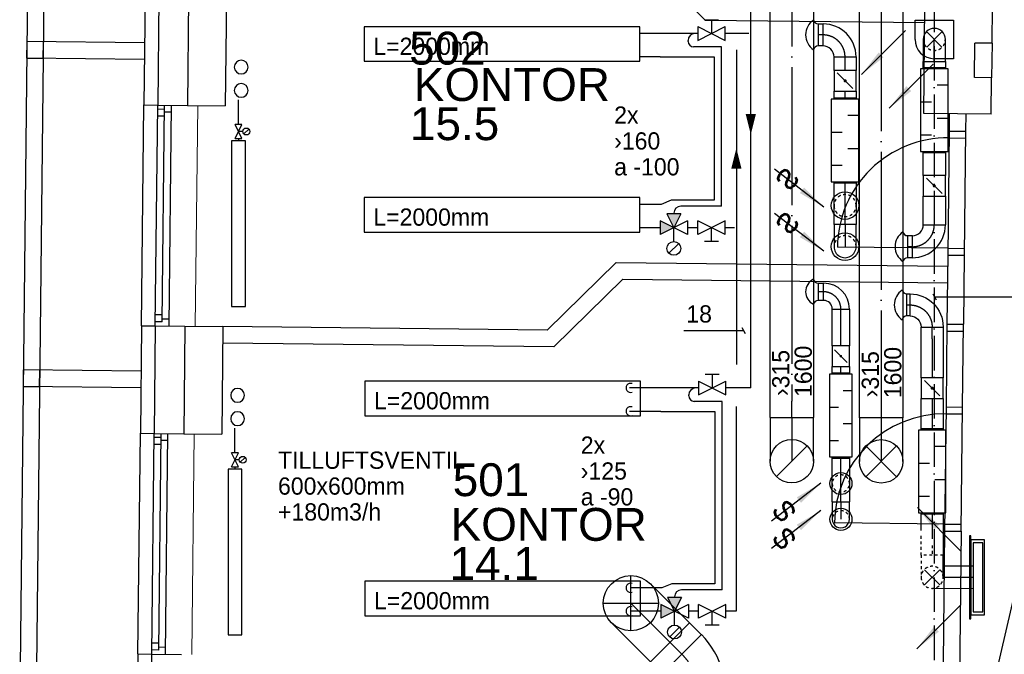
# Model space of a CAD drawing. Header units: millimetres. Extents: x 0 to 83248, y 0 to 52411.
# Tile 48 of 63: x 48825 to 55965, y 23843 to 28444. Entities that reach past the tile are written whole.
import ezdxf
from ezdxf.enums import TextEntityAlignment as Align

# ---------------------------------------------------------------- set-up
doc = ezdxf.new("R2010")
doc.units = ezdxf.units.MM
doc.header["$LTSCALE"] = 50
doc.header["$MEASUREMENT"] = 0
doc.header["$PDMODE"] = 1
for name, pattern in [('2V-CENT', [23, 20, -1.5, 0, -1.5]), ('V-GOMD', [0.8, 0.4, -0.4]), ('V-KU', [2, 1, 1]), ('V-SPV', [7, 5, -1, 0, -1]), ('V-V', [2, 1, 1])]:
    doc.linetypes.add(name, pattern=pattern)
doc.layers.get('0').update_dxf_attribs({"linetype": 'CONTINUOUS'})
doc.layers.get('DEFPOINTS').update_dxf_attribs({"linetype": 'CONTINUOUS'})
for name, color, linetype in [('20605A200D001$0$832 Rominfo', 7, 'CONTINUOUS'), ('20605A200D001$0$A12-HEL1', 251, 'CONTINUOUS'), ('20605A200D001$0$A12-HEL3', 251, 'CONTINUOUS'), ('20605A200D001$0$A12-HEL4', 251, 'CONTINUOUS'), ('20605A200D001$0$A23-HEL1', 251, 'CONTINUOUS'), ('20605A200D001$0$A23-HEL3', 251, 'CONTINUOUS'), ('20605A200D001$0$A24-HEL1', 251, 'CONTINUOUS'), ('20605A200D001$0$A24-HEL2', 251, 'CONTINUOUS'), ('V060-', 3, 'CONTINUOUS'), ('V061-', 1, 'CONTINUOUS'), ('V070-', 3, 'CONTINUOUS'), ('V071-', 1, 'CONTINUOUS'), ('V081', 1, 'CONTINUOUS'), ('V090-', 2, 'CONTINUOUS'), ('V091-', 1, 'CONTINUOUS'), ('V100-', 6, 'CONTINUOUS'), ('V110', 1, 'CONTINUOUS'), ('V110-', 6, 'CONTINUOUS'), ('V111', 3, 'CONTINUOUS'), ('V111-', 1, 'CONTINUOUS')]:
    doc.layers.add(name, color=color, linetype=linetype)
doc.styles.add('20605A200D001$0$Arial', font='arial.ttf', dxfattribs={"height": 238.125})
doc.styles.add('FISO', font='fiso')
doc.styles.add('ISO', font='ISO')
doc.styles.add('SIMPLEX', font='SIMPLEX')

# ---------------------------------------------------------------- blocks, each defined once
blk = doc.blocks.new('CBOJ90_PB', base_point=(86107, 31352))
at = {"color": 0, "linetype": 'ByBlock'}
blk.add_arc((86106, 31353), 1, 270, 360, dxfattribs=at)
blk = doc.blocks.new('KBOJ90_PB', base_point=(86107, 31352))
at = {"color": 0, "linetype": 'ByBlock'}
for p, q in [((86106.5, 31353), (86107.5, 31353)), ((86106, 31352.5), (86106, 31351.5))]:
    blk.add_line(p, q, dxfattribs=at)
for radius in [1.5, 0.5]:
    blk.add_arc((86106, 31353), radius, 270, 360, dxfattribs=at)
blk = doc.blocks.new('3BOJ90_PB', base_point=(86107, 31352))
for p in [(86107, 31353), (86106, 31352)]:
    blk.add_point(p)
at = {"color": 1, "linetype": '2V-CENT'}
blk.add_blockref('CBOJ90_PB', (86107, 31352), dxfattribs=at)
at = {"color": 0, "linetype": 'ByBlock'}
blk.add_blockref('KBOJ90_PB', (86107, 31352), dxfattribs=at)
at = {"style": 'ISO', "flags": 3}
blk.add_attdef('0', (86107, 31352), '', height=1, dxfattribs=at)
blk = doc.blocks.new('CBOJ90_NB', base_point=(86107.402, 31352.24))
at = {"color": 0, "linetype": 'ByBlock'}
blk.add_line((86106.402, 31352.24), (86107.402, 31352.24), dxfattribs=at)
blk = doc.blocks.new('CIRC_P', base_point=(16254, 22587))
blk.add_circle((16254, 22587), 0.5)
blk = doc.blocks.new('LD_P')
for p, q in [((-0.5, 0.5), (-0.5, -0.5)), ((0.5, 0.5), (-0.5, 0.5)), ((0.5, -0.5), (0.5, 0.5)), ((-0.5, -0.5), (0.5, -0.5))]:
    blk.add_line(p, q)
at = {"color": 1}
for p, q in [((-0.3, 0.5), (-0.3, 0.1)), ((0.1, 0.5), (0.1, 0.1)), ((-0.1, -0.5), (-0.1, -0.1)), ((0.3, -0.5), (0.3, -0.1))]:
    blk.add_line(p, q, dxfattribs=at)
blk = doc.blocks.new('C3A', base_point=(16246, 22590.5))
at = {"color": 0, "linetype": 'ByBlock'}
blk.add_line((16247, 22590.5), (16246, 22590.5), dxfattribs=at)
blk = doc.blocks.new('K3A', base_point=(16246, 22590.5))
at = {"color": 0, "linetype": 'ByBlock'}
for p, q in [((16246, 22591), (16247, 22591)), ((16247, 22591), (16247, 22590)), ((16247, 22590), (16246, 22590))]:
    blk.add_line(p, q, dxfattribs=at)
blk = doc.blocks.new('33A', base_point=(16246, 22590.5))
blk.add_point((16247, 22590.5))
at = {"color": 0, "linetype": 'ByBlock'}
blk.add_blockref('K3A', (16246, 22590.5), dxfattribs=at)
at = {"color": 1, "linetype": '2V-CENT'}
blk.add_blockref('C3A', (16246, 22590.5), dxfattribs=at)
at = {"style": 'SIMPLEX', "flags": 3}
blk.add_attdef('0', (16246, 22590.5), '', height=1, dxfattribs=at)
blk = doc.blocks.new('KSP_P', base_point=(16239.5, 22597.5))
at = {"color": 0, "linetype": 'ByBlock'}
for p, q in [((16240, 22598), (16239, 22598)), ((16239, 22598), (16239, 22597)), ((16240, 22597), (16240, 22598)), ((16239, 22597), (16240, 22597))]:
    blk.add_line(p, q, dxfattribs=at)
blk = doc.blocks.new('2SP_P', base_point=(16239.5, 22597.5))
for p in [(16239, 22597.5), (16240, 22597.5)]:
    blk.add_point(p)
at = {"color": 0, "linetype": 'ByBlock'}
blk.add_blockref('KSP_P', (16239.5, 22597.5), dxfattribs=at)
at = {"style": 'SIMPLEX', "flags": 3}
blk.add_attdef('0', (16239.5, 22597.5), '', height=1, dxfattribs=at)
blk = doc.blocks.new('SPJALL', base_point=(16229, 22594))
at = {"color": 1}
blk.add_line((16228.625, 22593.625), (16229.375, 22594.375), dxfattribs=at)
at = {"color": 1, "const_width": 0.075}
blk.add_lwpolyline([(16229, 22594.0375, -1), (16229, 22593.9625, -1), (16229, 22594.0375, -1)], format="xyb", dxfattribs=at)
blk = doc.blocks.new('V420', base_point=(455, 404.5))
blk.add_line((455, 404.5), (464, 404.5))
blk.add_solid([(455, 404.5), (459, 405), (459, 404)])
blk = doc.blocks.new('V422', base_point=(16230, 22585))
blk.add_blockref('V420', (16230, 22585))
at = {"style": 'SIMPLEX'}
blk.add_text('s', height=4, rotation=90, dxfattribs=at).set_placement((16238, 22585), align=Align.CENTER)
blk = doc.blocks.new('V421', base_point=(455.5, 404.5))
at = {"rotation": 180}
blk.add_blockref('V420', (464.5, 404.5), dxfattribs=at)
blk = doc.blocks.new('TLCG90', base_point=(0, 5))
at = {"color": 1, "linetype": 'V-GOMD'}
for p, q in [((-0.346, 5.346), (0.346, 4.654)), ((-0.346, 4.654), (0.346, 5.346))]:
    blk.add_line(p, q, dxfattribs=at)
blk = doc.blocks.new('VUN')
at = {"color": 0}
blk.add_circle((0, 0), 0.5, dxfattribs=at)
blk = doc.blocks.new('CBOJ90_UB', base_point=(86107.592, 31354.077))
at = {"color": 0, "linetype": 'ByBlock'}
blk.add_line((86106.592, 31354.077), (86107.592, 31354.077), dxfattribs=at)
blk = doc.blocks.new('C90', base_point=(16233, 22618))
at = {"color": 0, "linetype": 'ByBlock'}
blk.add_circle((16233, 22618), 0.5, dxfattribs=at)
blk = doc.blocks.new('KBOJ90_UB', base_point=(86107.592, 31354.077))
at = {"color": 0, "linetype": 'ByBlock'}
for p, q in [((86107.592, 31354.577), (86106.592, 31354.577)), ((86106.592, 31354.577), (86106.592, 31353.577)), ((86106.592, 31353.577), (86107.592, 31353.577))]:
    blk.add_line(p, q, dxfattribs=at)
blk.add_blockref('C90', (86107.592, 31354.077), dxfattribs=at)
blk = doc.blocks.new('3BOJ90_UB', base_point=(86107.592, 31354.077))
blk.add_point((86106.592, 31354.077))
at = {"color": 0, "linetype": 'ByBlock'}
blk.add_blockref('KBOJ90_UB', (86107.592, 31354.077), dxfattribs=at)
at = {"color": 1, "linetype": '2V-CENT'}
blk.add_blockref('CBOJ90_UB', (86107.592, 31354.077), dxfattribs=at)
at = {"style": 'ISO', "flags": 3}
blk.add_attdef('0', (86107.592, 31354.077), '', height=1, dxfattribs=at)
blk = doc.blocks.new('FLC90', base_point=(0, 5))
at = {"color": 1}
blk.add_line((-0.346, 4.654), (0.346, 5.346), dxfattribs=at)
blk = doc.blocks.new('TLC90', base_point=(0, 4))
at = {"color": 1}
for p, q in [((-0.346, 4.346), (0.346, 3.654)), ((-0.346, 3.654), (0.346, 4.346))]:
    blk.add_line(p, q, dxfattribs=at)
blk = doc.blocks.new('CBOJ30_P', base_point=(16231.268, 22619))
at = {"color": 0, "linetype": 'ByBlock'}
blk.add_arc((16231, 22620), 1, 270, 300, dxfattribs=at)
blk = doc.blocks.new('KBOJ30_P', base_point=(16231.268, 22619))
at = {"color": 0, "linetype": 'ByBlock'}
for p, q in [((16231, 22619.5), (16231, 22618.5)), ((16231.25, 22619.567), (16231.75, 22618.701))]:
    blk.add_line(p, q, dxfattribs=at)
for radius in [0.5, 1.5]:
    blk.add_arc((16231, 22620), radius, 270, 300, dxfattribs=at)
blk = doc.blocks.new('3BOJ30_P', base_point=(16231.268, 22619))
for p in [(16231.5, 22619.134), (16231, 22619)]:
    blk.add_point(p)
at = {"color": 0, "linetype": 'ByBlock'}
blk.add_blockref('KBOJ30_P', (16231.268, 22619), dxfattribs=at)
at = {"color": 1, "linetype": '2V-CENT'}
blk.add_blockref('CBOJ30_P', (16231.268, 22619), dxfattribs=at)
at = {"style": 'ISO', "flags": 3}
blk.add_attdef('0', (16231.268, 22619), '', height=1, dxfattribs=at)
blk = doc.blocks.new('20605A200D001')
at = {"layer": '20605A200D001$0$A12-HEL1', "color": 7, "linetype": 'Continuous', "lineweight": 0}
for points in [[(65585.7, 25490.6), (65568.2, 23890.7)], [(65559.7, 23110.7), (65542.3, 21510.8)]]:
    blk.add_lwpolyline(points, dxfattribs=at)
at = {"layer": '20605A200D001$0$A12-HEL3', "color": 7}
for points in [[(65794.2, 26268.3), (65785.7, 25488.4)], [(71345.9, 25942.8), (71343.2, 25692.8)], [(65510.7, 25491.4), (65785.7, 25488.4)], [(65493.2, 23891.5), (65768.2, 23888.5)], [(65768.2, 23888.5), (65759.7, 23108.5)], [(65484.7, 23111.5), (65759.7, 23108.5)]]:
    blk.add_lwpolyline(points, dxfattribs=at)
at = {"layer": '20605A200D001$0$A12-HEL4', "color": 7}
for points in [[(65304.2, 26273.7), (65295.7, 25493.7)], [(65519.2, 26271.3), (65510.7, 25491.4)], [(70850.4, 25433.1), (70858.9, 26213.1)], [(71345.9, 25942.8), (71348.8, 26207.7)], [(71345.9, 25942.8), (71348.8, 26207.7)], [(71218.2, 25694.1), (71220.9, 25944.1)], [(71345.9, 25942.8), (71220.9, 25944.1)], [(71343.2, 25692.8), (71218.2, 25694.1)], [(71340.3, 25427.8), (71343.2, 25692.8)], [(65295.7, 25493.7), (65510.7, 25491.4)], [(71340.3, 25427.8), (70850.4, 25433.1)], [(65278.2, 23893.8), (65269.7, 23113.9)], [(65278.2, 23893.8), (65493.2, 23891.5)], [(65493.2, 23891.5), (65484.7, 23111.5)], [(65269.7, 23113.9), (65484.7, 23111.5)], [(65242.3, 20598.4), (65252.3, 21514)], [(65252.3, 21514), (65467.3, 21511.6)]]:
    blk.add_lwpolyline(points, dxfattribs=at)
at = {"layer": '20605A200D001$0$A23-HEL1', "color": 7}
for points in [[(64553, 44873), (64294.7, 21194.4)], [(64673, 44871.7), (64414.7, 21193.1)], [(65200.6, 25944.8), (64346.6, 25954.1)], [(65199.3, 25824.8), (64345.3, 25834.1)], [(65178.2, 23894.9), (65195.7, 25494.8)], [(65278.2, 23893.8), (65295.7, 25493.7)], [(65328.6, 23923.3), (65345.7, 25493.2)], [(65378.2, 23892.7), (65395.7, 25492.6)], [(65345.4, 25463.2), (65295.4, 25463.7)], [(65395.1, 25442.6), (65345.1, 25443.2)], [(65344.8, 25413.2), (65294.8, 25413.7)], [(65328.6, 23923.3), (65278.6, 23923.8)], [(65329.1, 23973.3), (65279.1, 23973.8)], [(65378.8, 23942.7), (65328.8, 23943.3)], [(65174.6, 23564.9), (64320.7, 23574.2)], [(65173.3, 23444.9), (64319.4, 23454.2)], [(65152.3, 21515), (65169.7, 23115)], [(65252.3, 21514), (65269.7, 23113.9)], [(65319.4, 23083.3), (65269.4, 23083.9)], [(65302.6, 21543.4), (65319.7, 23113.3)], [(65369.2, 23062.8), (65319.2, 23063.3)], [(65352.3, 21512.9), (65369.7, 23112.8)], [(65318.8, 23033.3), (65268.9, 23033.9)], [(65303.1, 21593.4), (65253.2, 21594)], [(65352.8, 21562.9), (65302.8, 21563.4)], [(65302.6, 21543.4), (65252.6, 21544)]]:
    blk.add_lwpolyline(points, dxfattribs=at)
at = {"layer": '20605A200D001$0$A23-HEL3', "color": 7}
for points in [[(65204.2, 26274.8), (65195.7, 25494.8)], [(65195.7, 25494.8), (65295.7, 25493.7)], [(65178.2, 23894.9), (65169.7, 23115)], [(65178.2, 23894.9), (65278.2, 23893.8)], [(65169.7, 23115), (65269.7, 23113.9)], [(65152.3, 21515), (65123.9, 18913.4)], [(65152.3, 21515), (65252.3, 21514)]]:
    blk.add_lwpolyline(points, dxfattribs=at)
for points in [[(64345.3, 25834.1), (64465.3, 25832.8), (64466.6, 25952.8), (64346.6, 25954.1)], [(64319.4, 23454.2), (64439.4, 23452.9), (64440.7, 23572.9), (64320.7, 23574.2)]]:
    blk.add_lwpolyline(points, close=True, dxfattribs=at)
at = {"layer": '20605A200D001$0$A24-HEL1', "color": 7}
for points in [[(71034, 25306.1), (71024.2, 24406.2)], [(71154, 25304.8), (71144.2, 24404.9)], [(71033.4, 25256.1), (71153.4, 25254.8)], [(71024.7, 24456.2), (70224.8, 24464.9)], [(71024.7, 24456.2), (71144.7, 24454.9)], [(71018.7, 23906.2), (71012.2, 23306.2)], [(71018.2, 23856.2), (71138.2, 23854.8)], [(71132.2, 23304.9), (71138.7, 23904.8)], [(71012.2, 23306.2), (71002.3, 22406.2)], [(71012.2, 23306.2), (71132.2, 23304.9)], [(71122.3, 22404.9), (71132.2, 23304.9)], [(71011.6, 23256.2), (71131.6, 23254.9)], [(71002.9, 22456.2), (70202.9, 22465)], [(71002.9, 22456.2), (71122.9, 22454.9)]]:
    blk.add_lwpolyline(points, dxfattribs=at)
for centre, start, end in [((71024.7, 24456.2), 89.37493, 179.37594), ((71002.9, 22456.2), 89.3757, 179.37395)]:
    blk.add_arc(centre, 800, start, end, dxfattribs=at)
at = {"layer": '20605A200D001$0$A24-HEL2', "color": 7}
for points in [[(69265.5, 26110.5), (67539.4, 27849.4)], [(69265.5, 26110.5), (70857.6, 26093.1)], [(71035.3, 25431.1), (71034, 25306.1)], [(71155.3, 25429.8), (71154, 25304.8)], [(71034, 25306.1), (71154, 25304.8)], [(68121, 23862.8), (68621.3, 24352.3)], [(68621.3, 24352.3), (71023.3, 24326.1)], [(71024.2, 24406.2), (71018.7, 23906.2)], [(71024.2, 24406.2), (71144.2, 24404.9)], [(71144.2, 24404.9), (71138.7, 23904.8)], [(68169.4, 23742.3), (68669.7, 24231.8)], [(68669.7, 24231.8), (71022, 24206.1)], [(68121, 23862.8), (65768.2, 23888.5)], [(71018.7, 23906.2), (71138.7, 23904.8)], [(68169.4, 23742.3), (65766.9, 23768.5)], [(71002.3, 22406.2), (70992, 21453.1)], [(71002.3, 22406.2), (71122.3, 22404.9)], [(71122.3, 22404.9), (71110.6, 21331.8)]]:
    blk.add_lwpolyline(points, dxfattribs=at)
at = {"layer": '20605A200D001$0$832 Rominfo', "color": 7, "style": '20605A200D001$0$Arial'}
for s, p in [('502', (67119.1, 25787.5)), ('KONTOR', (67152.4, 25523.7)), ('15.5', (67124.8, 25239.9)), ('501', (67435, 22659.3)), ('KONTOR', (67419.8, 22335.5)), ('14.1', (67412.2, 22051.7))]:
    blk.add_text(s, height=238.12, dxfattribs=at).set_placement(p)

msp = doc.modelspace()

# ---------------------------------------------------------------- linework, layer by layer
at = {"layer": 'DEFPOINTS', "color": 0, "linetype": 'ByBlock'}
msp.add_point((50486.42, 23863.79), dxfattribs=at)
at = {"layer": 'V060-', "linetype": 'Continuous'}
for p, q in [((54266.85, 25678.98), (54266.85, 31549.1)), ((54581.85, 31549.1), (54581.85, 25678.98)), ((54915.53, 25556.99), (54915.53, 28634.89)), ((55230.53, 28634.89), (55230.53, 25556.99)), ((54614.75, 28413.65), (54650.84, 28413.65)), ((54650.84, 28253.65), (54614.75, 28253.65)), ((54730.76, 28075.99), (54730.76, 28173.34)), ((54890.76, 28173.34), (54890.76, 28075.99)), ((55377.82, 28098.29), (55377.82, 28140.99)), ((55537.82, 28140.99), (55537.82, 28098.29)), ((54730.76, 27878.12), (54730.76, 27925.99)), ((54890.76, 27925.99), (54890.76, 27878.12)), ((55377.82, 27314.05), (55377.82, 27478.29)), ((55537.82, 27478.29), (55537.82, 27314.05)), ((54730.76, 26958.89), (54730.76, 27258.12)), ((54890.76, 27258.12), (54890.76, 26958.89)), ((55377.82, 26957.72), (55377.82, 27164.05)), ((55537.82, 27164.05), (55537.82, 26957.72)), ((55263.43, 26878.14), (55298.53, 26878.14)), ((55298.53, 26718.14), (55263.43, 26718.14)), ((54614.75, 26534), (54655.81, 26534)), ((55258.88, 26455.82), (55282.06, 26455.82)), ((54655.81, 26409), (54614.75, 26409)), ((54717.7, 26079.62), (54717.7, 26345.93)), ((54842.7, 26345.93), (54842.7, 26079.62)), ((55282.06, 26295.82), (55258.88, 26295.82)), ((55362.06, 26129.21), (55362.06, 26215.82)), ((55522.06, 26215.82), (55522.06, 26129.21)), ((55362.06, 25848), (55362.06, 26129.21)), ((55522.06, 26129.21), (55522.06, 25848)), ((54717.7, 25883.66), (54717.7, 25929.62)), ((54842.7, 25929.62), (54842.7, 25883.66)), ((54266.85, 25558.7), (54266.85, 25678.98)), ((54581.85, 25678.98), (54581.85, 25558.7)), ((55362.06, 25479), (55362.06, 25698.04)), ((55522.06, 25698.04), (55522.06, 25479)), ((54717.7, 24947.73), (54717.7, 25263.66)), ((54842.7, 25263.66), (54842.7, 24947.73)), ((55362.06, 24740.1), (55362.06, 24859.4)), ((55522.06, 24859.4), (55522.06, 24561.46)), ((55739.6, 24481.69), (55522.06, 24481.52)), ((55442.06, 24321.46), (55739.6, 24321.69)), ((53679.36, 24074.27), (53767.3, 23987.65))]:
    msp.add_line(p, q, dxfattribs=at)
at = {"layer": 'V060-', "color": 1, "linetype": '2V-CENT'}
for p, q in [((54424.35, 31549.1), (54424.35, 25678.98)), ((55073.03, 28634.89), (55073.03, 25556.99)), ((54650.84, 28333.65), (54614.75, 28333.65)), ((54810.76, 28075.99), (54810.76, 28173.34)), ((55457.82, 28140.99), (55457.82, 28098.29)), ((54810.76, 27878.12), (54810.76, 27925.99)), ((55457.82, 27478.29), (55457.82, 27314.05)), ((54810.76, 26958.89), (54810.76, 27258.12)), ((55457.82, 27164.05), (55457.82, 26957.72)), ((55298.53, 26798.14), (55263.43, 26798.14)), ((54655.81, 26471.5), (54614.75, 26471.5)), ((55258.88, 26375.82), (55282.06, 26375.82)), ((54780.2, 26079.62), (54780.2, 26345.93)), ((55442.06, 26129.21), (55442.06, 26215.82)), ((55442.06, 26129.21), (55442.06, 25848)), ((54780.2, 25883.66), (54780.2, 25929.62)), ((54424.35, 25558.7), (54424.35, 25678.98)), ((55442.06, 25698.04), (55442.06, 25479)), ((54780.2, 24947.73), (54780.2, 25263.66)), ((55442.06, 24859.4), (55442.06, 24680.14)), ((55522.06, 24401.52), (55739.6, 24401.69)), ((53539, 23931.79), (53626.94, 23845.17))]:
    msp.add_line(p, q, dxfattribs=at)
at = {"layer": 'V060-'}
for p, q in [((54614.75, 28413.65), (54614.75, 28253.65)), ((55263.43, 26878.14), (55263.43, 26718.14)), ((54614.75, 26534), (54614.75, 26409)), ((55258.88, 26295.82), (55258.88, 26455.82))]:
    msp.add_line(p, q, dxfattribs=at)
at = {"layer": 'V060-', "linetype": 'ByBlock'}
for p, q in [((55377.82, 28300.99), (55377.82, 28140.99)), ((55537.82, 28140.99), (55537.82, 28300.99)), ((55377.82, 28140.99), (55537.82, 28140.99)), ((54890.76, 26958.34), (54730.76, 26958.34)), ((54730.76, 26958.34), (54730.76, 26798.34)), ((54890.76, 26798.34), (54890.76, 26958.34)), ((54842.7, 24946.96), (54717.7, 24946.96)), ((54717.7, 24946.96), (54717.7, 24821.96)), ((54842.7, 24821.96), (54842.7, 24946.96)), ((55522.06, 24401.46), (55522.06, 24561.46))]:
    msp.add_line(p, q, dxfattribs=at)
at = {"layer": 'V060-', "linetype": 'V-GOMD'}
for p, q in [((55362.06, 24561.46), (55362.06, 24708.87)), ((55522.06, 24561.46), (55362.06, 24561.46)), ((55362.06, 24561.46), (55362.06, 24401.46))]:
    msp.add_line(p, q, dxfattribs=at)
at = {"layer": 'V060-', "color": 1, "linetype": 'V-GOMD'}
msp.add_line((55442.06, 24632.67), (55442.06, 24561.46), dxfattribs=at)
at = {"layer": 'V060-'}
for centre, radius, start, end in [((54655.63, 28333.65), 130.71, 124.367445, 235.632555), ((54615.24, 28447.59), 33.94, 190.250733, 269.163009), ((54615.24, 28219.72), 33.94, 90.836991, 169.749267), ((55304.32, 26798.14), 130.71, 124.367445, 235.632555), ((55263.93, 26912.07), 33.94, 190.250733, 269.163009), ((55263.93, 26684.21), 33.94, 90.836991, 169.749267), ((54625.15, 26471.5), 100.23, 115.599022, 244.400978), ((54615.24, 26567.94), 33.94, 190.250733, 269.163009), ((55298.17, 26375.82), 130.71, 124.367445, 235.632555), ((55259.2, 26491.49), 35.67, 192.593587, 269.483676), ((54615.24, 26375.07), 33.94, 90.836991, 169.749267), ((55259.2, 26260.15), 35.67, 90.516324, 167.406413)]:
    msp.add_arc(centre, radius, start, end, dxfattribs=at)
at = {"layer": 'V060-', "linetype": 'ByBlock'}
for centre, radius, start, end in [((55457.82, 28300.99), 80, 359.99993, 539.99993), ((54810.76, 26798.34), 80, 179.99993, 359.99993), ((54780.2, 24821.96), 62.5, 179.99993, 359.99993)]:
    msp.add_arc(centre, radius, start, end, dxfattribs=at)
at = {"layer": 'V060-', "linetype": 'V-GOMD'}
for centre, radius, start, end in [((55457.82, 28300.99), 80, 179.99993, 359.99993), ((54810.76, 27095.9), 80, 359.99993, 539.99993), ((54810.76, 27095.9), 80, 179.99993, 359.99993), ((54810.76, 26798.34), 80, 359.99993, 539.99993), ((54780.2, 25081.36), 62.5, 359.99993, 539.99993), ((54780.2, 25081.36), 62.5, 179.99993, 359.99993), ((54780.2, 24821.96), 62.5, 359.99993, 539.99993), ((55442.06, 24401.46), 80, 359.99993, 539.99993), ((55442.06, 24401.46), 80, 179.99993, 359.99993)]:
    msp.add_arc(centre, radius, start, end, dxfattribs=at)
at = {"layer": 'V070-'}
for p, q in [((55317.82, 28440.99), (55597.82, 28440.99)), ((55317.82, 28300.99), (55317.82, 28440.99)), ((55597.82, 28440.99), (55597.82, 28160.99)), ((55597.82, 28160.99), (55457.82, 28160.99)), ((55713.66, 24702.69), (55713.66, 24100.69)), ((55721.66, 24702.69), (55713.66, 24702.69)), ((55721.66, 24100.69), (55721.66, 24702.69)), ((55721.66, 24673.19), (55721.66, 24130.19)), ((55821.66, 24673.19), (55721.66, 24673.19)), ((55739.6, 24651.69), (55739.6, 24151.69)), ((55809.6, 24651.69), (55739.6, 24651.69)), ((55809.6, 24151.69), (55809.6, 24651.69)), ((55821.66, 24130.19), (55821.66, 24673.19)), ((55739.6, 24151.69), (55809.6, 24151.69)), ((55713.66, 24100.69), (55721.66, 24100.69)), ((55721.66, 24130.19), (55821.66, 24130.19))]:
    msp.add_line(p, q, dxfattribs=at)
msp.add_arc((55457.82, 28300.99), 140, 180, 270, dxfattribs=at)
at = {"layer": 'V081'}
msp.add_line((55825.77, 23354.25), (56096.06, 24514.82), dxfattribs=at)
at = {"layer": 'V090-', "linetype": 'V-SPV'}
msp.add_line((55455.73, 32803.64), (55455.73, 23052.56), dxfattribs=at)
at = {"layer": 'V091-'}
for p, q in [((55445.93, 26455.33), (55470.93, 26412.03)), ((55458.43, 26433.68), (56287.43, 26433.68))]:
    msp.add_line(p, q, dxfattribs=at)
at = {"layer": 'V100-', "linetype": 'V-V'}
for p, q in [((50411.97, 27683.09), (50411.97, 27862.82)), ((50411.97, 27583.09), (50411.97, 27565.32)), ((50386.01, 25303.23), (50386.01, 25482.96)), ((50386.01, 25203.23), (50386.01, 25185.46))]:
    msp.add_line(p, q, dxfattribs=at)
at = {"layer": 'V100-', "color": 1}
for p, q in [((50386.97, 27583.09), (50436.97, 27683.09)), ((50436.97, 27583.09), (50386.97, 27683.09)), ((50436.97, 27683.09), (50386.97, 27683.09)), ((50443.83, 27633.09), (50411.97, 27633.09)), ((50451.15, 27615.41), (50486.51, 27650.77)), ((50386.97, 27583.09), (50436.97, 27583.09)), ((50361.01, 25203.23), (50411.01, 25303.23)), ((50411.01, 25203.23), (50361.01, 25303.23)), ((50411.01, 25303.23), (50361.01, 25303.23)), ((50417.88, 25253.23), (50386.01, 25253.23)), ((50425.2, 25235.55), (50460.55, 25270.91)), ((50361.01, 25203.23), (50411.01, 25203.23))]:
    msp.add_line(p, q, dxfattribs=at)
for points in [[(50461.97, 27565.32), (50361.97, 27565.32), (50361.97, 26365.32), (50461.97, 26365.32)], [(50436.01, 25185.46), (50336.01, 25185.46), (50336.01, 23985.46), (50436.01, 23985.46)]]:
    msp.add_lwpolyline(points, close=True, dxfattribs=at)
for centre in [(50468.83, 27633.09), (50442.88, 25253.23)]:
    msp.add_circle(centre, 25, dxfattribs=at)
at = {"layer": 'V110'}
for points in [[(53322.56, 28392.02), (51322.56, 28392.02), (51322.56, 28142.02), (53322.56, 28142.02)], [(53322.56, 27153.77), (51322.56, 27153.77), (51322.56, 26903.77), (53322.56, 26903.77)], [(53327.61, 25822.58), (51327.61, 25822.58), (51327.61, 25572.58), (53327.61, 25572.58)], [(53327.61, 24372.94), (51327.61, 24372.94), (51327.61, 24122.94), (53327.61, 24122.94)]]:
    msp.add_lwpolyline(points, close=True, dxfattribs=at)
at = {"layer": 'V110', "color": 1}
msp.add_circle((53574.17, 24004.87), 50, dxfattribs=at)
at = {"layer": 'V110-', "linetype": 'V-KU'}
for p, q in [((54127.07, 25773.81), (54127.07, 31547.27)), ((53742, 28343.26), (53322.56, 28343.26)), ((54113.15, 28343.26), (53942, 28343.26)), ((53914.94, 28246.51), (53712.33, 28246.51)), ((54022.33, 28224.54), (54022.33, 25943.23)), ((53469.12, 28173.96), (53322.56, 28173.96)), ((53469.12, 28173.96), (53861.92, 28173.96)), ((53861.92, 28173.96), (53861.92, 27135.03)), ((53549.52, 27135.03), (53477.02, 27105)), ((53861.92, 27135.03), (53549.52, 27135.03)), ((53477.02, 27105), (53322.56, 27105)), ((53914.94, 27091.05), (53619.12, 27091.05)), ((53469.12, 26935.7), (53322.56, 26935.7)), ((53742, 26935.7), (53669.12, 26935.7)), ((54008.41, 26935.7), (53942, 26935.7)), ((53747.05, 25773.81), (53247.57, 25773.81)), ((54127.07, 25773.81), (53947.05, 25773.81)), ((53919.99, 25677.07), (53717.38, 25677.07)), ((54021.42, 25638.65), (54021.42, 24154.87)), ((53474.17, 25604.51), (53247.57, 25604.51)), ((53474.17, 25604.51), (53866.97, 25604.51)), ((53866.97, 25604.51), (53866.97, 24354.2)), ((53554.56, 24354.2), (53482.06, 24324.17)), ((53866.97, 24354.2), (53554.56, 24354.2)), ((53482.06, 24324.17), (53255.07, 24325.54)), ((53919.99, 24310.22), (53624.17, 24310.22)), ((53474.17, 24154.87), (53255.07, 24156.24)), ((53747.05, 24154.87), (53674.17, 24154.87)), ((54021.42, 24154.87), (53946.13, 24154.87))]:
    msp.add_line(p, q, dxfattribs=at)
at = {"layer": 'V110-', "color": 1}
for p, q in [((53792, 28443.26), (53892, 28443.26)), ((53842, 28443.26), (53842, 28343.26)), ((53742, 28393.26), (53742, 28293.26)), ((53742, 28393.26), (53942, 28293.26)), ((53742, 28293.26), (53942, 28393.26)), ((53942, 28293.26), (53942, 28393.26)), ((53619.12, 27035.7), (53519.12, 27035.7)), ((53519.12, 27035.7), (53569.12, 26935.7)), ((53619.12, 27035.7), (53569.12, 26935.7)), ((53669.12, 26885.7), (53469.12, 26985.7)), ((53669.12, 26985.7), (53469.12, 26885.7)), ((53469.12, 26985.7), (53469.12, 26885.7)), ((53569.12, 26835.7), (53569.12, 26935.7)), ((53669.12, 26985.7), (53669.12, 26885.7)), ((53742, 26885.7), (53742, 26985.7)), ((53942, 26885.7), (53742, 26985.7)), ((53942, 26985.7), (53742, 26885.7)), ((53842, 26835.7), (53842, 26935.7)), ((53942, 26885.7), (53942, 26985.7)), ((53604.48, 26821.06), (53533.77, 26750.35)), ((53892, 26835.7), (53792, 26835.7)), ((53797.05, 25873.81), (53897.05, 25873.81)), ((53847.05, 25873.81), (53847.05, 25773.81)), ((53747.05, 25823.81), (53747.05, 25723.81)), ((53747.05, 25823.81), (53947.05, 25723.81)), ((53747.05, 25723.81), (53947.05, 25823.81)), ((53947.05, 25723.81), (53947.05, 25823.81)), ((53624.17, 24254.87), (53524.17, 24254.87)), ((53524.17, 24254.87), (53574.17, 24154.87)), ((53624.17, 24254.87), (53574.17, 24154.87)), ((53674.17, 24104.87), (53474.17, 24204.87)), ((53674.17, 24204.87), (53474.17, 24104.87)), ((53474.17, 24204.87), (53474.17, 24104.87)), ((53574.17, 24054.87), (53574.17, 24154.87)), ((53674.17, 24204.87), (53674.17, 24104.87)), ((53747.05, 24104.87), (53747.05, 24204.87)), ((53947.05, 24104.87), (53747.05, 24204.87)), ((53947.05, 24204.87), (53747.05, 24104.87)), ((53847.05, 24054.87), (53847.05, 24154.87)), ((53947.05, 24104.87), (53947.05, 24204.87)), ((53609.53, 24040.23), (53538.82, 23969.52)), ((53897.05, 24054.87), (53797.05, 24054.87))]:
    msp.add_line(p, q, dxfattribs=at)
at = {"layer": 'V110-', "linetype": 'V-V'}
for p, q in [((53672.33, 28286.51), (53672.33, 28293.26)), ((53914.94, 27091.05), (53914.94, 28246.51)), ((53569.12, 27035.7), (53569.12, 27041.05)), ((53677.38, 25717.07), (53677.38, 25723.81)), ((53919.99, 24310.22), (53919.99, 25677.07)), ((53574.17, 24254.87), (53574.17, 24260.22))]:
    msp.add_line(p, q, dxfattribs=at)
at = {"layer": 'V110-'}
for points in [[(54127.07, 27610.72, 0, 75, 0), (54127.07, 27760.72, 75, 75, 0)], [(54022.33, 27512.72, 0, 75, 0), (54022.33, 27362.72, 75, 75, 0)]]:
    msp.add_lwpolyline(points, format="xyseb", dxfattribs=at)
at = {"layer": 'V110-', "color": 1}
msp.add_circle((53569.12, 26785.7), 50, dxfattribs=at)
at = {"layer": 'V110-', "linetype": 'V-V'}
for centre in [(53722.33, 28293.26), (53619.12, 27041.05), (53727.38, 25723.81), (53624.17, 24260.22)]:
    msp.add_arc(centre, 50, 90, 180, dxfattribs=at)
at = {"layer": 'V110-'}
for centre in [(53712.33, 28286.51), (53717.38, 25717.07)]:
    msp.add_arc(centre, 40, 180, 270, dxfattribs=at)
at = {"layer": 'V110-', "color": 1}
for centre in [(53255.59, 25774.58), (53255.59, 25605.28), (53255.59, 24324.94), (53255.59, 24155.64)]:
    msp.add_arc(centre, 33, 71.528039, 288.471961, dxfattribs=at)
at = {"layer": 'V110-'}
for points in [[(53619.12, 27035.7), (53519.12, 27035.7), (53569.12, 26935.7)], [(53469.12, 26985.7), (53469.12, 26885.7), (53569.12, 26935.7)], [(53624.17, 24254.87), (53524.17, 24254.87), (53574.17, 24154.87)], [(53474.17, 24204.87), (53474.17, 24104.87), (53574.17, 24154.87)]]:
    msp.add_solid(points, dxfattribs=at)
at = {"layer": 'V111-'}
for p, q in [((54088.27, 26166.58), (54063.27, 26209.88)), ((53870.35, 26188.23), (53641.85, 26188.23)), ((54075.77, 26188.23), (53870.35, 26188.23))]:
    msp.add_line(p, q, dxfattribs=at)

# ---------------------------------------------------------------- block references
at = {"layer": 'V060-'}
msp.add_blockref('20605A200D001', (-15469.5, 2330.58), dxfattribs=at)
at = {"layer": 'V060-', "linetype": 'Continuous'}
for name, p, xscale, yscale, zscale, rotation in [('3BOJ90_PB', (54810.76, 28333.34), 160, 160, 160, 90), ('2SP_P', (54810.76, 28000.99), 150, 160.0000000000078, 150, 90.00000000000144), ('33A', (55457.82, 28088.29), 10, 160.0000000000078, 10, 90.0000158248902), ('33A', (54810.76, 27868.12), 10, 160.0000000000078, 10, 90), ('33A', (55457.82, 27488.29), 10, 160.0000000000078, 10, 270.0000158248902), ('2SP_P', (55457.82, 27239.05), 150, 160.0000000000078, 150, 270.0000087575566), ('33A', (54810.76, 27268.12), 10, 160.0000000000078, 10, 270), ('3BOJ90_PB', (54780.2, 26470.93), 125, 125, 125, 90), ('3BOJ90_PB', (55442.06, 26375.82), -160, 160, 160, 180), ('2SP_P', (54780.2, 26004.62), 150, 125.000000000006, 150, 90), ('33A', (54780.2, 25873.66), 10, 125.000000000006, 10, 90), ('2SP_P', (55442.06, 25773), 150, 160.0000000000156, 150, 90), ('3BOJ90_UB', (54424, 25243), 315, 315, 315, 270), ('3BOJ90_UB', (55073.03, 25241.99), 315, 315, 315, 270), ('33A', (55442.06, 25469), 10, 160.0000000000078, 10, 90), ('33A', (54780.2, 25273.66), 10, 125.000000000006, 10, 270), ('33A', (55442.06, 24869), 10, 160.0000000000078, 10, 270), ('3BOJ90_UB', (53257.23, 24213.58), 400, 400, 400, 135), ('3BOJ30_P', (53702.73, 23769.38), 400, 400, 400, 105)]:
    msp.add_blockref(name, p, dxfattribs=dict(at, xscale=xscale, yscale=yscale, zscale=zscale, rotation=rotation))
at = {"layer": 'V060-'}
for name, p, xscale, yscale, zscale, rotation in [('TLCG90', (55457.82, 28300.99), 160, 160, 160, 90), ('LD_P', (55457.82, 27788.29), 600, 200, 600, 270.0000158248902), ('SPJALL', (54810.76, 28000.99), 150, 150, 150, 90.00000000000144), ('LD_P', (54810.76, 27568.12), 600, 200, 600, 90), ('SPJALL', (55457.82, 27239.05), 150, 150, 150, 270.0000087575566), ('SPJALL', (54780.2, 26004.62), 125.000000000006, 125.000000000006, 125.000000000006, 90), ('LD_P', (54780.2, 25573.66), 600, 165, 600, 90), ('SPJALL', (55442.06, 25773), 150, 150, 150, 90), ('LD_P', (55442.06, 25169), 600, 200, 600, 90), ('TLCG90', (55442.06, 24401.46), 160, 160, 160, 270), ('TLC90', (53257.23, 24213.58), 400, 400, 400, 45)]:
    msp.add_blockref(name, p, dxfattribs=dict(at, xscale=xscale, yscale=yscale, zscale=zscale, rotation=rotation))
at = {"layer": 'V060-', "color": 1, "linetype": '2V-CENT'}
for p, xscale, yscale, zscale, rotation in [((55457.82, 28300.99), 160, 160, 160, 90), ((54810.76, 26798.34), 160.0000000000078, 160.0000000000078, 160.0000000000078, 270), ((54780.2, 24821.96), 125.000000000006, 125.000000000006, 125.000000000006, 270)]:
    msp.add_blockref('CBOJ90_NB', p, dxfattribs=dict(at, xscale=xscale, yscale=yscale, zscale=zscale, rotation=rotation))
at = {"layer": 'V060-', "linetype": 'Continuous', "xscale": 160, "yscale": 160, "zscale": 160}
msp.add_blockref('3BOJ90_PB', (55457.82, 26797.72), dxfattribs=at)
at = {"layer": 'V060-', "xscale": 315, "yscale": 315, "zscale": 315}
for name, p in [('FLC90', (54424, 25243)), ('TLC90', (55073.03, 25241.99))]:
    msp.add_blockref(name, p, dxfattribs=at)
at = {"layer": 'V070-', "yscale": 50, "zscale": 50}
for name, p, xscale, rotation in [('V421', (55248.51, 28364.9), -50, 45), ('V421', (55449.06, 28120.28), -50, 45), ('V422', (54656.74, 27085.2), -50, 322.4453957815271), ('V422', (54656.74, 26765.12), -50, 322.4453957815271), ('V422', (54634.29, 25083.32), 50, 217.554604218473), ('V422', (54634.29, 24884.86), 50, 217.554604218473), ('V421', (55653.56, 24588.81), 50, 134.9999999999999), ('V421', (55649.39, 24201.65), 50, 225)]:
    msp.add_blockref(name, p, dxfattribs=dict(at, xscale=xscale, rotation=rotation))
at = {"layer": 'V070-'}
for p, xscale, yscale, zscale in [((54810.76, 27095.9), 200, 200, 200), ((54810.76, 26798.34), 200, 200, 200), ((54780.2, 25081.36), 160, 160, 160), ((54780.2, 24821.96), 160, 160, 160)]:
    msp.add_blockref('CIRC_P', p, dxfattribs=dict(at, xscale=xscale, yscale=yscale, zscale=zscale))
at = {"layer": 'V100-', "color": 1, "xscale": -100, "yscale": 100, "zscale": 100}
for p in [(50431.72, 28100.54), (50431.72, 27931.24), (50405.77, 25720.69), (50405.77, 25551.39)]:
    msp.add_blockref('VUN', p, dxfattribs=at)

# ---------------------------------------------------------------- texts
at = {"layer": 'V061-', "color": 1, "style": 'FISO'}
for s, p in [('1600', (54569.46, 25708.67)), ('1600', (55219.07, 25699.72)), ('›315', (54406.6, 25715.39)), ('›315', (55056.21, 25706.43))]:
    msp.add_text(s, height=125, rotation=90, dxfattribs=at).set_placement(p)
at = {"layer": 'V071-', "color": 1, "style": 'FISO'}
for s, p in [('2x', (53136.15, 27689.83)), ('›160', (53136.15, 27502.33)), ('a -100', (53136.15, 27314.83)), ('2x', (52894.18, 25297.19)), ('TILLUFTSVENTIL', (50698.42, 25187.99)), ('›125', (52894.18, 25109.69)), ('600x600mm', (50698.42, 25000.49)), ('a -90', (52894.18, 24922.19)), ('+180m3/h', (50698.42, 24812.99))]:
    msp.add_text(s, height=125, dxfattribs=at).set_placement(p)
at = {"layer": 'V111', "color": 1, "style": 'FISO'}
for p in [(51389.63, 28188.5), (51389.63, 26950.25), (51394.68, 25619.06), (51394.68, 24169.42)]:
    msp.add_text('L=2000mm', height=125, dxfattribs=at).set_placement(p)
at = {"layer": 'V111-', "color": 1, "style": 'FISO'}
msp.add_text('18', height=125, dxfattribs=at).set_placement((53845.35, 26248.23), align=Align.RIGHT)

doc.saveas('drawing.dxf')
